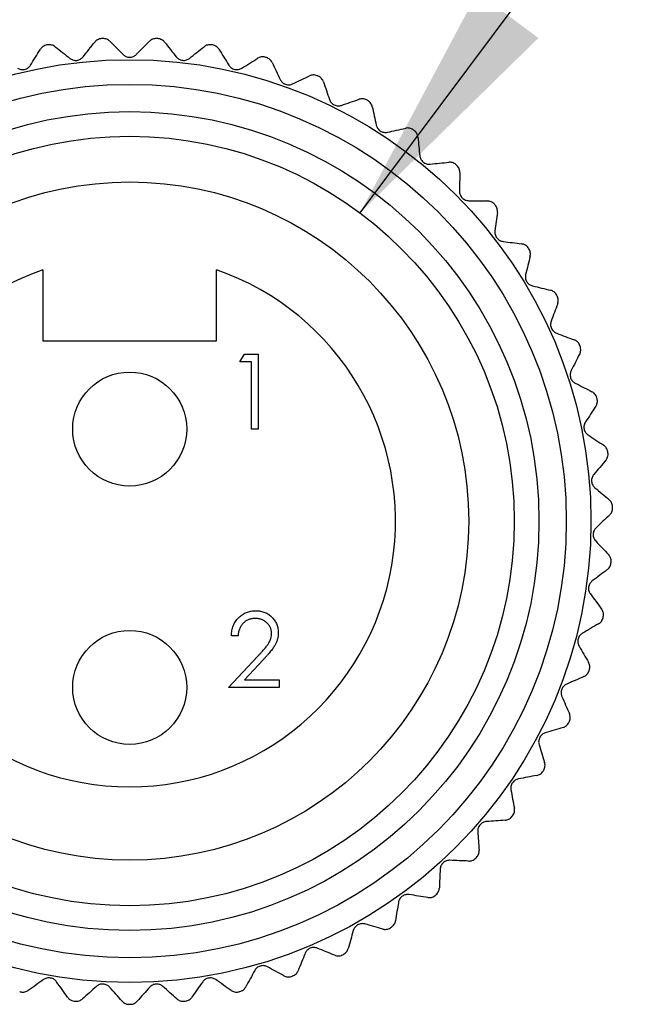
# Model space of a CAD drawing. Header units: millimetres. Extents: x 13 to 546, y 13 to 419.
# Tile 3 of 19: x 103 to 119, y 129 to 155. Entities that reach past the tile are written whole.
import ezdxf

# ---------------------------------------------------------------- set-up
doc = ezdxf.new("R2010")
doc.units = ezdxf.units.MM
doc.header["$LTSCALE"] = 2
doc.linetypes.add('SLD-Solid', pattern=[0])
doc.layers.add('DIMENSIONS', color=140, linetype='SLD-Solid', lineweight=25)
doc.layers.add('TEXT', color=140, linetype='SLD-Solid', lineweight=25)
doc.styles.add('SLDTEXTSTYLE0', font='TXT', dxfattribs={"width": 0.7})
doc.dimstyles.new('SLDDIMSTYLE3', dxfattribs={"dimtxt": 4.316016, "dimasz": 6.604, "dimexe": 0, "dimexo": 0.0625, "dimgap": 1.079004, "dimtad": 0, "dimtih": 1, "dimtoh": 1, "dimdec": 1, "dimrnd": 1e-09, "dimzin": 12, "dimdsep": 46, "dimtxsty": 'SLDTEXTSTYLE0', "dimsah": 1, "dimcen": 0, "dimadec": 0, "dimazin": 3, "dimtfac": 1, "dimtdec": 1, "dimtofl": 0, "dimtmove": 0, "dimatfit": 3, "dimfxl": 0, "dimfrac": 2, "dimtolj": 1, "dimtzin": 12, "dimarcsym": 0})

# ---------------------------------------------------------------- blocks, each defined once
blk = doc.blocks.new('_D_3')
at = {"layer": 'DIMENSIONS'}
for p, q in [((111.806, 149.801), (126.664, 169.663)), ((126.664, 169.663), (138.419, 169.663))]:
    blk.add_line(p, q, dxfattribs=at)
blk.add_solid([(111.806, 149.801), (116.576, 154.48), (114.949, 155.697)], dxfattribs=at)
at = {"layer": 'DIMENSIONS', "char_height": 4.2333, "attachment_point": 1, "style": 'SLDTEXTSTYLE0'}
for s, insert in [('7/8-16', (142.919, 178.55)), ('FEMALE', (141.594, 171.691)), ('THREAD', (140.951, 164.831))]:
    blk.add_mtext(s, dxfattribs=dict(at, insert=insert))

msp = doc.modelspace()

# ---------------------------------------------------------------- linework, layer by layer
for p, q in [((103.318, 148.28), (103.318, 146.381)), ((107.968, 146.381), (107.968, 148.28)), ((103.318, 146.381), (107.968, 146.381)), ((108.594, 145.816), (108.711, 146.021)), ((108.711, 146.021), (109.081, 146.021)), ((109.081, 146.021), (109.081, 144.021)), ((108.901, 145.816), (108.594, 145.816)), ((108.901, 144.021), (108.901, 145.816)), ((109.081, 144.021), (108.901, 144.021)), ((108.542, 138.495), (108.363, 138.495)), ((108.286, 137.111), (109.062, 137.939)), ((109.215, 137.85), (108.714, 137.316)), ((108.714, 137.316), (109.645, 137.316)), ((109.645, 137.316), (109.645, 137.111)), ((109.645, 137.111), (108.286, 137.111))]:
    msp.add_line(p, q)
for centre, radius in [((105.643, 141.561), 12.34), ((105.643, 141.561), 11.68), ((105.643, 141.561), 10.95), ((105.643, 141.561), 10.29), ((105.643, 141.561), 9.07), ((105.643, 144.021), 1.525), ((105.643, 137.111), 1.525)]:
    msp.add_circle(centre, radius)
for radius, start, end in [(12.925, 93.2054, 93.3401), (12.925, 86.6599, 86.7946), (12.925, 99.7508, 99.8855), (12.925, 80.1145, 80.2492), (12.925, 73.569, 73.7037), (12.925, 67.0236, 67.1583), (12.925, 60.4781, 60.6128), (12.925, 53.9326, 54.0674), (12.925, 47.3872, 47.5219), (12.925, 40.8417, 40.9764), (12.925, 34.2963, 34.431), (7.11, 109.087, 70.913), (12.925, 27.7508, 27.8855), (12.925, 21.2054, 21.3401), (12.925, 14.6599, 14.7946), (12.925, 8.1145, 8.2492), (12.925, 1.569, 1.7037), (12.925, 355.0236, 355.1583), (12.925, 348.4781, 348.6128), (12.925, 341.9326, 342.0674), (12.925, 335.3872, 335.5219), (12.925, 328.8417, 328.9764), (12.925, 322.2963, 322.431), (12.925, 315.7508, 315.8855), (12.925, 309.2054, 309.3401), (12.925, 302.6599, 302.7946), (12.925, 296.1145, 296.2492), (12.925, 289.569, 289.7037), (12.925, 256.8417, 256.9764), (12.925, 283.0236, 283.1583), (12.925, 263.3872, 263.5219), (12.925, 269.9326, 270.0674), (12.925, 276.4781, 276.6128)]:
    msp.add_arc((105.643, 141.561), radius, start, end)
for points in [[(104.396, 153.976), (104.501, 154.108), (104.605, 154.239), (104.709, 154.37)], [(105.111, 154.393), (105.229, 154.275), (105.347, 154.157), (105.466, 154.038)], [(105.82, 154.038), (105.939, 154.157), (106.057, 154.275), (106.175, 154.393)], [(106.577, 154.37), (106.681, 154.239), (106.785, 154.108), (106.889, 153.976)], [(102.989, 153.753), (103.078, 153.896), (103.166, 154.038), (103.255, 154.18)], [(103.652, 154.248), (103.782, 154.145), (103.913, 154.041), (104.045, 153.936)], [(107.241, 153.936), (107.372, 154.041), (107.504, 154.145), (107.634, 154.248)], [(108.031, 154.18), (108.119, 154.038), (108.208, 153.896), (108.297, 153.753)], [(108.641, 153.673), (108.784, 153.762), (108.926, 153.851), (109.067, 153.939)], [(109.454, 153.825), (109.525, 153.675), (109.597, 153.523), (109.669, 153.371)], [(110.002, 153.253), (110.154, 153.325), (110.305, 153.396), (110.456, 153.468)], [(110.827, 153.311), (110.881, 153.153), (110.935, 152.995), (110.989, 152.835)], [(111.307, 152.679), (111.466, 152.734), (111.624, 152.788), (111.782, 152.841)], [(112.133, 152.643), (112.168, 152.48), (112.204, 152.317), (112.24, 152.153)], [(112.537, 151.961), (112.701, 151.997), (112.865, 152.033), (113.028, 152.068)], [(113.354, 151.831), (113.37, 151.665), (113.387, 151.499), (113.404, 151.331)], [(113.678, 151.108), (113.845, 151.124), (114.012, 151.141), (114.177, 151.158)], [(114.474, 150.885), (114.472, 150.719), (114.47, 150.551), (114.467, 150.383)], [(114.714, 150.13), (114.882, 150.127), (115.049, 150.125), (115.216, 150.122)], [(115.48, 149.818), (115.458, 149.653), (115.437, 149.487), (115.415, 149.32)], [(115.631, 149.04), (115.798, 149.018), (115.964, 148.997), (116.129, 148.975)], [(116.357, 148.643), (116.317, 148.481), (116.276, 148.318), (116.236, 148.155)], [(116.419, 147.852), (116.582, 147.812), (116.744, 147.772), (116.906, 147.732)], [(117.094, 147.375), (117.036, 147.219), (116.977, 147.062), (116.919, 146.905)], [(117.066, 146.583), (117.223, 146.524), (117.38, 146.466), (117.536, 146.408)], [(117.682, 146.032), (117.607, 145.883), (117.531, 145.734), (117.454, 145.584)], [(117.564, 145.248), (117.713, 145.172), (117.863, 145.096), (118.011, 145.02)], [(118.114, 144.63), (118.021, 144.492), (117.929, 144.352), (117.836, 144.212)], [(117.906, 143.865), (118.046, 143.772), (118.186, 143.68), (118.325, 143.588)], [(118.382, 143.189), (118.275, 143.061), (118.167, 142.933), (118.059, 142.805)], [(118.089, 142.452), (118.218, 142.344), (118.346, 142.236), (118.473, 142.129)], [(118.485, 141.726), (118.364, 141.612), (118.242, 141.497), (118.12, 141.381)], [(118.11, 141.028), (118.225, 140.906), (118.34, 140.784), (118.454, 140.663)], [(118.42, 140.261), (118.286, 140.161), (118.152, 140.061), (118.018, 139.96)], [(117.968, 139.61), (118.068, 139.476), (118.169, 139.342), (118.269, 139.208)], [(118.188, 138.813), (118.045, 138.729), (117.9, 138.645), (117.755, 138.56)], [(117.665, 138.218), (117.75, 138.073), (117.834, 137.928), (117.918, 137.784)], [(117.794, 137.401), (117.641, 137.334), (117.488, 137.267), (117.334, 137.199)], [(117.205, 136.869), (117.273, 136.715), (117.34, 136.562), (117.408, 136.41)], [(117.24, 136.043), (117.081, 135.994), (116.921, 135.944), (116.76, 135.895)], [(116.595, 135.582), (116.645, 135.421), (116.694, 135.261), (116.744, 135.102)], [(116.536, 134.757), (116.372, 134.726), (116.207, 134.695), (116.042, 134.664)], [(115.842, 134.372), (115.873, 134.207), (115.904, 134.043), (115.935, 133.879)], [(115.689, 133.56), (115.523, 133.548), (115.356, 133.536), (115.188, 133.524)], [(114.956, 133.257), (114.968, 133.089), (114.98, 132.922), (114.992, 132.756)], [(114.711, 132.467), (114.545, 132.474), (114.378, 132.481), (114.21, 132.488)], [(113.949, 132.249), (113.942, 132.081), (113.935, 131.914), (113.928, 131.747)], [(113.616, 131.492), (113.451, 131.518), (113.286, 131.544), (113.12, 131.571)], [(112.834, 131.363), (112.807, 131.197), (112.781, 131.032), (112.755, 130.867)], [(112.416, 130.649), (112.255, 130.694), (112.094, 130.739), (111.932, 130.784)], [(111.624, 130.61), (111.579, 130.448), (111.534, 130.286), (111.49, 130.126)], [(111.128, 129.948), (110.974, 130.011), (110.818, 130.074), (110.663, 130.137)], [(110.337, 129.999), (110.274, 129.843), (110.211, 129.688), (110.148, 129.534)], [(109.768, 129.399), (109.622, 129.478), (109.475, 129.559), (109.328, 129.639)], [(108.988, 129.54), (108.908, 129.392), (108.828, 129.245), (108.748, 129.099)], [(103.341, 129.297), (103.204, 129.2), (103.067, 129.104), (102.931, 129.008)], [(103.979, 128.826), (103.883, 128.962), (103.786, 129.099), (103.689, 129.237)], [(104.754, 129.114), (104.629, 129.003), (104.504, 128.891), (104.379, 128.78)], [(105.441, 128.719), (105.33, 128.844), (105.219, 128.969), (105.107, 129.094)], [(106.179, 129.094), (106.067, 128.969), (105.955, 128.844), (105.844, 128.719)], [(106.907, 128.78), (106.782, 128.891), (106.657, 129.003), (106.532, 129.114)], [(107.596, 129.237), (107.499, 129.099), (107.403, 128.962), (107.307, 128.826)], [(108.355, 129.008), (108.219, 129.104), (108.082, 129.2), (107.945, 129.297)]]:
    msp.add_open_spline(points, degree=3)
for points, knots in [([(104.89, 154.464), (104.851, 154.462), (104.814, 154.45), (104.753, 154.416), (104.728, 154.394), (104.709, 154.37)], [0, 0, 0, 0, 0.5, 0.5, 1, 1, 1, 1]), ([(105.111, 154.393), (105.089, 154.415), (105.062, 154.434), (104.997, 154.461), (104.959, 154.468), (104.92, 154.466)], [0, 0, 0, 0, 0.5, 0.5, 1, 1, 1, 1]), ([(106.366, 154.466), (106.327, 154.468), (106.289, 154.461), (106.224, 154.434), (106.197, 154.415), (106.175, 154.393)], [0, 0, 0, 0, 0.5, 0.5, 1, 1, 1, 1]), ([(106.577, 154.37), (106.558, 154.394), (106.533, 154.416), (106.471, 154.45), (106.435, 154.462), (106.396, 154.464)], [0, 0, 0, 0, 0.5, 0.5, 1, 1, 1, 1]), ([(103.424, 154.294), (103.386, 154.287), (103.351, 154.272), (103.293, 154.231), (103.271, 154.206), (103.255, 154.18)], [0, 0, 0, 0, 0.5, 0.5, 1, 1, 1, 1]), ([(103.652, 154.248), (103.627, 154.268), (103.598, 154.284), (103.53, 154.303), (103.492, 154.306), (103.454, 154.299)], [0, 0, 0, 0, 0.5, 0.5, 1, 1, 1, 1]), ([(107.832, 154.299), (107.794, 154.306), (107.755, 154.303), (107.687, 154.284), (107.658, 154.268), (107.634, 154.248)], [0, 0, 0, 0, 0.5, 0.5, 1, 1, 1, 1]), ([(108.031, 154.18), (108.015, 154.206), (107.993, 154.231), (107.935, 154.272), (107.9, 154.287), (107.862, 154.294)], [0, 0, 0, 0, 0.5, 0.5, 1, 1, 1, 1]), ([(104.045, 153.936), (104.068, 153.918), (104.095, 153.903), (104.158, 153.883), (104.193, 153.879), (104.264, 153.887), (104.298, 153.899), (104.355, 153.933), (104.378, 153.954), (104.396, 153.976)], [0, 0, 0, 0, 0.25, 0.25, 0.5, 0.5, 0.75, 0.75, 1, 1, 1, 1]), ([(105.466, 154.038), (105.487, 154.017), (105.512, 153.999), (105.572, 153.972), (105.607, 153.964), (105.678, 153.964), (105.714, 153.972), (105.774, 153.999), (105.799, 154.017), (105.82, 154.038)], [0, 0, 0, 0, 0.25, 0.25, 0.5, 0.5, 0.75, 0.75, 1, 1, 1, 1]), ([(106.889, 153.976), (106.908, 153.954), (106.931, 153.933), (106.987, 153.9), (107.021, 153.888), (107.092, 153.879), (107.128, 153.883), (107.191, 153.903), (107.218, 153.918), (107.241, 153.936)], [0, 0, 0, 0, 0.25, 0.25, 0.5, 0.5, 0.75, 0.75, 1, 1, 1, 1]), ([(109.27, 153.967), (109.232, 153.977), (109.194, 153.979), (109.124, 153.968), (109.094, 153.955), (109.067, 153.939)], [0, 0, 0, 0, 0.5, 0.5, 1, 1, 1, 1]), ([(109.454, 153.825), (109.441, 153.853), (109.422, 153.88), (109.369, 153.928), (109.336, 153.947), (109.299, 153.958)], [0, 0, 0, 0, 0.5, 0.5, 1, 1, 1, 1]), ([(102.645, 153.673), (102.669, 153.658), (102.698, 153.646), (102.763, 153.634), (102.799, 153.634), (102.868, 153.65), (102.901, 153.666), (102.953, 153.705), (102.974, 153.729), (102.989, 153.753)], [0, 0, 0, 0, 0.25, 0.25, 0.5, 0.5, 0.75, 0.75, 1, 1, 1, 1]), ([(108.297, 153.753), (108.312, 153.729), (108.332, 153.705), (108.385, 153.666), (108.417, 153.65), (108.487, 153.634), (108.523, 153.634), (108.588, 153.646), (108.616, 153.658), (108.641, 153.673)], [0, 0, 0, 0, 0.25, 0.25, 0.5, 0.5, 0.75, 0.75, 1, 1, 1, 1]), ([(109.669, 153.371), (109.682, 153.345), (109.699, 153.32), (109.747, 153.274), (109.777, 153.255), (109.844, 153.231), (109.88, 153.227), (109.946, 153.232), (109.976, 153.24), (110.002, 153.253)], [0, 0, 0, 0, 0.25, 0.25, 0.5, 0.5, 0.75, 0.75, 1, 1, 1, 1]), ([(110.66, 153.472), (110.624, 153.487), (110.586, 153.493), (110.516, 153.49), (110.484, 153.481), (110.456, 153.468)], [0, 0, 0, 0, 0.5, 0.5, 1, 1, 1, 1]), ([(110.827, 153.311), (110.817, 153.34), (110.801, 153.369), (110.755, 153.422), (110.724, 153.445), (110.688, 153.46)], [0, 0, 0, 0, 0.5, 0.5, 1, 1, 1, 1]), ([(110.989, 152.835), (110.999, 152.808), (111.013, 152.781), (111.055, 152.73), (111.083, 152.708), (111.147, 152.676), (111.182, 152.668), (111.248, 152.665), (111.279, 152.67), (111.307, 152.679)], [0, 0, 0, 0, 0.25, 0.25, 0.5, 0.5, 0.75, 0.75, 1, 1, 1, 1]), ([(111.985, 152.823), (111.952, 152.842), (111.914, 152.852), (111.844, 152.857), (111.811, 152.851), (111.782, 152.841)], [0, 0, 0, 0, 0.5, 0.5, 1, 1, 1, 1]), ([(112.133, 152.643), (112.126, 152.674), (112.114, 152.704), (112.073, 152.762), (112.045, 152.789), (112.012, 152.808)], [0, 0, 0, 0, 0.5, 0.5, 1, 1, 1, 1]), ([(112.24, 152.153), (112.246, 152.124), (112.257, 152.095), (112.293, 152.04), (112.319, 152.015), (112.378, 151.976), (112.412, 151.964), (112.477, 151.954), (112.509, 151.955), (112.537, 151.961)], [0, 0, 0, 0, 0.25, 0.25, 0.5, 0.5, 0.75, 0.75, 1, 1, 1, 1]), ([(113.228, 152.026), (113.196, 152.049), (113.161, 152.063), (113.091, 152.076), (113.058, 152.075), (113.028, 152.068)], [0, 0, 0, 0, 0.5, 0.5, 1, 1, 1, 1]), ([(113.354, 151.831), (113.351, 151.862), (113.342, 151.894), (113.308, 151.956), (113.284, 151.986), (113.252, 152.008)], [0, 0, 0, 0, 0.5, 0.5, 1, 1, 1, 1]), ([(113.404, 151.331), (113.407, 151.303), (113.415, 151.273), (113.445, 151.214), (113.467, 151.186), (113.522, 151.141), (113.554, 151.124), (113.618, 151.107), (113.649, 151.105), (113.678, 151.108)], [0, 0, 0, 0, 0.25, 0.25, 0.5, 0.5, 0.75, 0.75, 1, 1, 1, 1]), ([(114.371, 151.093), (114.343, 151.12), (114.309, 151.138), (114.241, 151.159), (114.208, 151.161), (114.177, 151.158)], [0, 0, 0, 0, 0.5, 0.5, 1, 1, 1, 1]), ([(114.474, 150.885), (114.475, 150.916), (114.47, 150.949), (114.443, 151.015), (114.422, 151.047), (114.394, 151.073)], [0, 0, 0, 0, 0.5, 0.5, 1, 1, 1, 1]), ([(114.467, 150.383), (114.467, 150.354), (114.471, 150.323), (114.494, 150.262), (114.513, 150.231), (114.562, 150.18), (114.593, 150.16), (114.654, 150.135), (114.684, 150.13), (114.714, 150.13)], [0, 0, 0, 0, 0.25, 0.25, 0.5, 0.5, 0.75, 0.75, 1, 1, 1, 1]), ([(115.401, 150.036), (115.376, 150.066), (115.344, 150.088), (115.279, 150.116), (115.247, 150.122), (115.216, 150.122)], [0, 0, 0, 0, 0.5, 0.5, 1, 1, 1, 1]), ([(115.48, 149.818), (115.484, 149.849), (115.482, 149.882), (115.464, 149.95), (115.446, 149.984), (115.421, 150.013)], [0, 0, 0, 0, 0.5, 0.5, 1, 1, 1, 1]), ([(115.415, 149.32), (115.412, 149.291), (115.413, 149.26), (115.428, 149.196), (115.443, 149.163), (115.487, 149.107), (115.515, 149.084), (115.572, 149.052), (115.602, 149.043), (115.631, 149.04)], [0, 0, 0, 0, 0.25, 0.25, 0.5, 0.5, 0.75, 0.75, 1, 1, 1, 1]), ([(116.304, 148.869), (116.282, 148.901), (116.253, 148.926), (116.192, 148.962), (116.16, 148.971), (116.129, 148.975)], [0, 0, 0, 0, 0.5, 0.5, 1, 1, 1, 1]), ([(116.357, 148.643), (116.364, 148.673), (116.367, 148.706), (116.356, 148.776), (116.343, 148.812), (116.321, 148.844)], [0, 0, 0, 0, 0.5, 0.5, 1, 1, 1, 1]), ([(116.236, 148.155), (116.229, 148.127), (116.227, 148.096), (116.235, 148.031), (116.246, 147.997), (116.283, 147.936), (116.308, 147.91), (116.362, 147.872), (116.39, 147.859), (116.419, 147.852)], [0, 0, 0, 0, 0.25, 0.25, 0.5, 0.5, 0.75, 0.75, 1, 1, 1, 1]), ([(117.067, 147.606), (117.049, 147.64), (117.023, 147.669), (116.967, 147.711), (116.936, 147.724), (116.906, 147.732)], [0, 0, 0, 0, 0.5, 0.5, 1, 1, 1, 1]), ([(117.094, 147.375), (117.105, 147.404), (117.111, 147.437), (117.108, 147.507), (117.099, 147.545), (117.081, 147.579)], [0, 0, 0, 0, 0.5, 0.5, 1, 1, 1, 1]), ([(116.919, 146.905), (116.909, 146.877), (116.903, 146.847), (116.903, 146.781), (116.911, 146.746), (116.94, 146.681), (116.962, 146.652), (117.011, 146.609), (117.038, 146.593), (117.066, 146.583)], [0, 0, 0, 0, 0.25, 0.25, 0.5, 0.5, 0.75, 0.75, 1, 1, 1, 1]), ([(117.682, 146.264), (117.668, 146.3), (117.645, 146.332), (117.594, 146.38), (117.565, 146.397), (117.536, 146.408)], [0, 0, 0, 0, 0.5, 0.5, 1, 1, 1, 1]), ([(117.682, 146.032), (117.696, 146.06), (117.706, 146.091), (117.712, 146.162), (117.707, 146.2), (117.693, 146.236)], [0, 0, 0, 0, 0.5, 0.5, 1, 1, 1, 1]), ([(117.454, 145.584), (117.441, 145.559), (117.432, 145.529), (117.425, 145.464), (117.428, 145.428), (117.45, 145.36), (117.469, 145.329), (117.513, 145.28), (117.538, 145.261), (117.564, 145.248)], [0, 0, 0, 0, 0.25, 0.25, 0.5, 0.5, 0.75, 0.75, 1, 1, 1, 1]), ([(118.139, 144.861), (118.129, 144.899), (118.111, 144.932), (118.065, 144.986), (118.039, 145.006), (118.011, 145.02)], [0, 0, 0, 0, 0.5, 0.5, 1, 1, 1, 1]), ([(118.114, 144.63), (118.131, 144.656), (118.144, 144.687), (118.157, 144.756), (118.157, 144.794), (118.147, 144.832)], [0, 0, 0, 0, 0.5, 0.5, 1, 1, 1, 1]), ([(117.836, 144.212), (117.82, 144.188), (117.807, 144.159), (117.793, 144.095), (117.792, 144.059), (117.806, 143.99), (117.821, 143.956), (117.859, 143.903), (117.882, 143.881), (117.906, 143.865)], [0, 0, 0, 0, 0.25, 0.25, 0.5, 0.5, 0.75, 0.75, 1, 1, 1, 1]), ([(118.434, 143.415), (118.429, 143.454), (118.414, 143.489), (118.375, 143.548), (118.351, 143.571), (118.325, 143.588)], [0, 0, 0, 0, 0.5, 0.5, 1, 1, 1, 1]), ([(118.382, 143.189), (118.402, 143.213), (118.419, 143.241), (118.44, 143.308), (118.444, 143.347), (118.438, 143.385)], [0, 0, 0, 0, 0.5, 0.5, 1, 1, 1, 1]), ([(118.059, 142.805), (118.04, 142.782), (118.024, 142.756), (118.003, 142.694), (117.998, 142.658), (118.004, 142.587), (118.015, 142.553), (118.046, 142.495), (118.067, 142.471), (118.089, 142.452)], [0, 0, 0, 0, 0.25, 0.25, 0.5, 0.5, 0.75, 0.75, 1, 1, 1, 1]), ([(118.562, 141.945), (118.561, 141.984), (118.551, 142.021), (118.518, 142.084), (118.497, 142.109), (118.473, 142.129)], [0, 0, 0, 0, 0.5, 0.5, 1, 1, 1, 1]), ([(118.485, 141.726), (118.507, 141.747), (118.527, 141.774), (118.556, 141.838), (118.564, 141.876), (118.563, 141.915)], [0, 0, 0, 0, 0.5, 0.5, 1, 1, 1, 1]), ([(118.12, 141.381), (118.098, 141.361), (118.08, 141.337), (118.051, 141.277), (118.042, 141.243), (118.04, 141.171), (118.047, 141.136), (118.072, 141.075), (118.09, 141.049), (118.11, 141.028)], [0, 0, 0, 0, 0.25, 0.25, 0.5, 0.5, 0.75, 0.75, 1, 1, 1, 1]), ([(118.522, 140.47), (118.525, 140.508), (118.519, 140.547), (118.494, 140.612), (118.476, 140.64), (118.454, 140.663)], [0, 0, 0, 0, 0.5, 0.5, 1, 1, 1, 1]), ([(118.42, 140.261), (118.445, 140.28), (118.468, 140.304), (118.503, 140.365), (118.516, 140.401), (118.519, 140.44)], [0, 0, 0, 0, 0.5, 0.5, 1, 1, 1, 1]), ([(118.018, 139.96), (117.995, 139.943), (117.973, 139.92), (117.938, 139.865), (117.925, 139.831), (117.915, 139.761), (117.918, 139.725), (117.936, 139.661), (117.95, 139.633), (117.968, 139.61)], [0, 0, 0, 0, 0.25, 0.25, 0.5, 0.5, 0.75, 0.75, 1, 1, 1, 1]), ([(108.363, 138.495), (108.364, 138.519), (108.366, 138.566), (108.377, 138.634), (108.393, 138.699), (108.414, 138.761), (108.441, 138.82), (108.474, 138.875), (108.512, 138.927), (108.556, 138.975), (108.603, 139.019), (108.654, 139.057), (108.708, 139.09), (108.764, 139.116), (108.823, 139.137), (108.884, 139.152), (108.949, 139.161), (108.993, 139.162), (109.015, 139.162)], [0, 0, 0, 0, 0.068791, 0.135103, 0.198979, 0.261904, 0.323495, 0.385195, 0.446969, 0.509765, 0.572251, 0.633405, 0.693251, 0.752583, 0.812579, 0.873275, 0.93555, 1, 1, 1, 1]), ([(109.015, 139.162), (109.037, 139.162), (109.08, 139.161), (109.143, 139.152), (109.203, 139.138), (109.26, 139.119), (109.313, 139.094), (109.363, 139.063), (109.41, 139.027), (109.453, 138.986), (109.492, 138.941), (109.526, 138.893), (109.555, 138.844), (109.579, 138.793), (109.596, 138.739), (109.61, 138.684), (109.618, 138.626), (109.619, 138.587), (109.619, 138.568)], [0, 0, 0, 0, 0.069475, 0.136517, 0.200789, 0.26383, 0.325735, 0.387291, 0.449509, 0.512968, 0.576275, 0.63758, 0.697903, 0.757172, 0.816599, 0.876653, 0.93729, 1, 1, 1, 1]), ([(118.313, 139.009), (118.321, 139.047), (118.319, 139.085), (118.302, 139.154), (118.287, 139.183), (118.269, 139.208)], [0, 0, 0, 0, 0.5, 0.5, 1, 1, 1, 1]), ([(109.006, 138.957), (108.99, 138.957), (108.96, 138.956), (108.915, 138.95), (108.871, 138.94), (108.83, 138.927), (108.791, 138.91), (108.754, 138.889), (108.719, 138.864), (108.687, 138.836), (108.656, 138.804), (108.63, 138.769), (108.607, 138.731), (108.586, 138.69), (108.57, 138.646), (108.557, 138.598), (108.547, 138.548), (108.544, 138.513), (108.542, 138.495)], [0, 0, 0, 0, 0.0644387, 0.1265469, 0.1868872, 0.2458775, 0.3040409, 0.3621912, 0.4209759, 0.4806603, 0.5406003, 0.6006891, 0.6619358, 0.7244425, 0.7890384, 0.8563138, 0.926352, 1, 1, 1, 1]), ([(109.44, 138.552), (109.439, 138.565), (109.439, 138.592), (109.432, 138.631), (109.423, 138.67), (109.409, 138.706), (109.391, 138.741), (109.369, 138.775), (109.344, 138.807), (109.314, 138.838), (109.282, 138.865), (109.248, 138.89), (109.212, 138.911), (109.174, 138.928), (109.135, 138.941), (109.093, 138.95), (109.05, 138.956), (109.021, 138.957), (109.006, 138.957)], [0, 0, 0, 0, 0.0619654, 0.1221219, 0.1809885, 0.2399332, 0.2999058, 0.3599888, 0.4217757, 0.4865758, 0.5515348, 0.6150175, 0.6772586, 0.73973, 0.8030501, 0.8664951, 0.9319735, 1, 1, 1, 1]), ([(118.188, 138.813), (118.215, 138.829), (118.241, 138.85), (118.283, 138.906), (118.3, 138.941), (118.307, 138.979)], [0, 0, 0, 0, 0.5, 0.5, 1, 1, 1, 1]), ([(109.062, 137.939), (109.081, 137.958), (109.117, 137.996), (109.168, 138.051), (109.214, 138.103), (109.255, 138.15), (109.291, 138.194), (109.322, 138.233), (109.347, 138.268), (109.374, 138.31), (109.401, 138.361), (109.424, 138.423), (109.437, 138.487), (109.439, 138.53), (109.44, 138.552)], [0, 0, 0, 0, 0.110803, 0.212829, 0.306101, 0.390647, 0.466924, 0.534481, 0.593587, 0.644557, 0.7362, 0.825024, 0.911986, 1, 1, 1, 1]), ([(109.619, 138.568), (109.618, 138.54), (109.616, 138.484), (109.6, 138.403), (109.574, 138.325), (109.544, 138.261), (109.512, 138.21), (109.484, 138.168), (109.452, 138.123), (109.413, 138.075), (109.371, 138.023), (109.323, 137.968), (109.271, 137.91), (109.234, 137.871), (109.215, 137.85)], [0, 0, 0, 0, 0.098702, 0.195672, 0.292422, 0.391343, 0.444462, 0.504229, 0.570352, 0.642546, 0.722288, 0.807921, 0.90047, 1, 1, 1, 1]), ([(117.755, 138.56), (117.73, 138.545), (117.706, 138.526), (117.665, 138.474), (117.648, 138.442), (117.63, 138.374), (117.629, 138.337), (117.639, 138.272), (117.65, 138.243), (117.665, 138.218)], [0, 0, 0, 0, 0.25, 0.25, 0.5, 0.5, 0.75, 0.75, 1, 1, 1, 1]), ([(117.94, 137.581), (117.952, 137.618), (117.955, 137.656), (117.945, 137.726), (117.934, 137.757), (117.918, 137.784)], [0, 0, 0, 0, 0.5, 0.5, 1, 1, 1, 1]), ([(117.794, 137.401), (117.822, 137.413), (117.85, 137.432), (117.898, 137.483), (117.919, 137.515), (117.931, 137.552)], [0, 0, 0, 0, 0.5, 0.5, 1, 1, 1, 1]), ([(117.334, 137.199), (117.307, 137.187), (117.281, 137.17), (117.235, 137.124), (117.214, 137.094), (117.188, 137.028), (117.183, 136.992), (117.186, 136.926), (117.194, 136.896), (117.205, 136.869)], [0, 0, 0, 0, 0.25, 0.25, 0.5, 0.5, 0.75, 0.75, 1, 1, 1, 1]), ([(117.24, 136.043), (117.27, 136.052), (117.299, 136.067), (117.353, 136.112), (117.377, 136.143), (117.394, 136.178)], [0, 0, 0, 0, 0.5, 0.5, 1, 1, 1, 1]), ([(117.406, 136.205), (117.422, 136.241), (117.429, 136.279), (117.428, 136.349), (117.42, 136.381), (117.408, 136.41)], [0, 0, 0, 0, 0.5, 0.5, 1, 1, 1, 1]), ([(116.76, 135.895), (116.732, 135.886), (116.705, 135.872), (116.653, 135.831), (116.63, 135.804), (116.597, 135.741), (116.587, 135.706), (116.582, 135.641), (116.587, 135.61), (116.595, 135.582)], [0, 0, 0, 0, 0.25, 0.25, 0.5, 0.5, 0.75, 0.75, 1, 1, 1, 1]), ([(116.719, 134.899), (116.739, 134.933), (116.75, 134.969), (116.757, 135.04), (116.753, 135.072), (116.744, 135.102)], [0, 0, 0, 0, 0.5, 0.5, 1, 1, 1, 1]), ([(116.536, 134.757), (116.566, 134.763), (116.597, 134.774), (116.656, 134.813), (116.683, 134.84), (116.703, 134.873)], [0, 0, 0, 0, 0.5, 0.5, 1, 1, 1, 1]), ([(116.042, 134.664), (116.013, 134.659), (115.984, 134.648), (115.928, 134.614), (115.902, 134.589), (115.862, 134.531), (115.848, 134.497), (115.836, 134.432), (115.837, 134.401), (115.842, 134.372)], [0, 0, 0, 0, 0.25, 0.25, 0.5, 0.5, 0.75, 0.75, 1, 1, 1, 1]), ([(115.887, 133.68), (115.911, 133.711), (115.927, 133.746), (115.941, 133.815), (115.941, 133.848), (115.935, 133.879)], [0, 0, 0, 0, 0.5, 0.5, 1, 1, 1, 1]), ([(115.188, 133.524), (115.159, 133.522), (115.129, 133.515), (115.069, 133.487), (115.04, 133.465), (114.994, 133.412), (114.977, 133.38), (114.957, 133.317), (114.954, 133.286), (114.956, 133.257)], [0, 0, 0, 0, 0.25, 0.25, 0.5, 0.5, 0.75, 0.75, 1, 1, 1, 1]), ([(115.689, 133.56), (115.72, 133.562), (115.752, 133.57), (115.815, 133.602), (115.845, 133.625), (115.869, 133.656)], [0, 0, 0, 0, 0.5, 0.5, 1, 1, 1, 1]), ([(114.922, 132.564), (114.949, 132.592), (114.969, 132.625), (114.991, 132.692), (114.994, 132.725), (114.992, 132.756)], [0, 0, 0, 0, 0.5, 0.5, 1, 1, 1, 1]), ([(114.21, 132.488), (114.181, 132.489), (114.15, 132.486), (114.088, 132.465), (114.056, 132.447), (114.004, 132.399), (113.983, 132.369), (113.957, 132.309), (113.95, 132.278), (113.949, 132.249)], [0, 0, 0, 0, 0.25, 0.25, 0.5, 0.5, 0.75, 0.75, 1, 1, 1, 1]), ([(114.711, 132.467), (114.742, 132.465), (114.775, 132.47), (114.841, 132.494), (114.874, 132.514), (114.901, 132.542)], [0, 0, 0, 0, 0.5, 0.5, 1, 1, 1, 1]), ([(113.836, 131.565), (113.866, 131.589), (113.889, 131.62), (113.919, 131.684), (113.926, 131.716), (113.928, 131.747)], [0, 0, 0, 0, 0.5, 0.5, 1, 1, 1, 1]), ([(113.12, 131.571), (113.091, 131.575), (113.06, 131.575), (112.996, 131.561), (112.963, 131.547), (112.905, 131.505), (112.881, 131.478), (112.848, 131.421), (112.838, 131.392), (112.834, 131.363)], [0, 0, 0, 0, 0.25, 0.25, 0.5, 0.5, 0.75, 0.75, 1, 1, 1, 1]), ([(113.616, 131.492), (113.646, 131.487), (113.68, 131.488), (113.748, 131.504), (113.783, 131.521), (113.813, 131.545)], [0, 0, 0, 0, 0.5, 0.5, 1, 1, 1, 1]), ([(111.932, 130.784), (111.904, 130.791), (111.873, 130.795), (111.808, 130.788), (111.773, 130.778), (111.711, 130.743), (111.684, 130.719), (111.645, 130.666), (111.632, 130.638), (111.624, 130.61)], [0, 0, 0, 0, 0.25, 0.25, 0.5, 0.5, 0.75, 0.75, 1, 1, 1, 1]), ([(112.416, 130.649), (112.446, 130.641), (112.479, 130.637), (112.549, 130.646), (112.585, 130.658), (112.618, 130.679)], [0, 0, 0, 0, 0.5, 0.5, 1, 1, 1, 1]), ([(112.643, 130.696), (112.676, 130.717), (112.702, 130.745), (112.739, 130.805), (112.75, 130.836), (112.755, 130.867)], [0, 0, 0, 0, 0.5, 0.5, 1, 1, 1, 1]), ([(110.663, 130.137), (110.636, 130.148), (110.605, 130.155), (110.54, 130.156), (110.504, 130.15), (110.439, 130.122), (110.409, 130.101), (110.364, 130.053), (110.348, 130.026), (110.337, 129.999)], [0, 0, 0, 0, 0.25, 0.25, 0.5, 0.5, 0.75, 0.75, 1, 1, 1, 1]), ([(111.359, 129.969), (111.394, 129.986), (111.423, 130.011), (111.467, 130.066), (111.481, 130.096), (111.49, 130.126)], [0, 0, 0, 0, 0.5, 0.5, 1, 1, 1, 1]), ([(111.128, 129.948), (111.157, 129.936), (111.189, 129.929), (111.26, 129.93), (111.297, 129.938), (111.332, 129.955)], [0, 0, 0, 0, 0.5, 0.5, 1, 1, 1, 1]), ([(109.328, 129.639), (109.302, 129.653), (109.273, 129.663), (109.208, 129.672), (109.172, 129.67), (109.104, 129.65), (109.072, 129.632), (109.022, 129.59), (109.002, 129.565), (108.988, 129.54)], [0, 0, 0, 0, 0.25, 0.25, 0.5, 0.5, 0.75, 0.75, 1, 1, 1, 1]), ([(103.689, 129.237), (103.673, 129.26), (103.651, 129.283), (103.596, 129.319), (103.563, 129.333), (103.493, 129.345), (103.457, 129.343), (103.393, 129.327), (103.365, 129.314), (103.341, 129.297)], [0, 0, 0, 0, 0.25, 0.25, 0.5, 0.5, 0.75, 0.75, 1, 1, 1, 1]), ([(107.945, 129.297), (107.921, 129.314), (107.893, 129.327), (107.829, 129.343), (107.793, 129.345), (107.723, 129.333), (107.69, 129.319), (107.635, 129.283), (107.613, 129.26), (107.596, 129.237)], [0, 0, 0, 0, 0.25, 0.25, 0.5, 0.5, 0.75, 0.75, 1, 1, 1, 1]), ([(109.768, 129.399), (109.796, 129.384), (109.827, 129.373), (109.897, 129.366), (109.935, 129.369), (109.972, 129.382)], [0, 0, 0, 0, 0.5, 0.5, 1, 1, 1, 1]), ([(110.001, 129.393), (110.037, 129.406), (110.069, 129.427), (110.119, 129.477), (110.136, 129.505), (110.148, 129.534)], [0, 0, 0, 0, 0.5, 0.5, 1, 1, 1, 1]), ([(105.107, 129.094), (105.088, 129.116), (105.064, 129.136), (105.005, 129.165), (104.971, 129.175), (104.9, 129.18), (104.864, 129.174), (104.802, 129.151), (104.776, 129.134), (104.754, 129.114)], [0, 0, 0, 0, 0.25, 0.25, 0.5, 0.5, 0.75, 0.75, 1, 1, 1, 1]), ([(106.532, 129.114), (106.51, 129.134), (106.484, 129.15), (106.422, 129.174), (106.387, 129.179), (106.316, 129.176), (106.281, 129.166), (106.222, 129.136), (106.198, 129.116), (106.179, 129.094)], [0, 0, 0, 0, 0.25, 0.25, 0.5, 0.5, 0.75, 0.75, 1, 1, 1, 1]), ([(108.585, 128.975), (108.623, 128.984), (108.657, 129.002), (108.712, 129.046), (108.733, 129.072), (108.748, 129.099)], [0, 0, 0, 0, 0.5, 0.5, 1, 1, 1, 1]), ([(102.73, 128.968), (102.768, 128.96), (102.806, 128.96), (102.875, 128.975), (102.905, 128.99), (102.931, 129.008)], [0, 0, 0, 0, 0.5, 0.5, 1, 1, 1, 1]), ([(103.979, 128.826), (103.997, 128.801), (104.02, 128.777), (104.08, 128.74), (104.116, 128.726), (104.154, 128.722)], [0, 0, 0, 0, 0.5, 0.5, 1, 1, 1, 1]), ([(104.185, 128.718), (104.223, 128.714), (104.261, 128.719), (104.328, 128.742), (104.356, 128.759), (104.379, 128.78)], [0, 0, 0, 0, 0.5, 0.5, 1, 1, 1, 1]), ([(106.907, 128.78), (106.93, 128.759), (106.958, 128.742), (107.024, 128.719), (107.063, 128.714), (107.101, 128.718)], [0, 0, 0, 0, 0.5, 0.5, 1, 1, 1, 1]), ([(107.131, 128.722), (107.17, 128.726), (107.206, 128.74), (107.266, 128.777), (107.289, 128.801), (107.307, 128.826)], [0, 0, 0, 0, 0.5, 0.5, 1, 1, 1, 1]), ([(108.355, 129.008), (108.381, 128.99), (108.411, 128.975), (108.479, 128.96), (108.518, 128.96), (108.556, 128.968)], [0, 0, 0, 0, 0.5, 0.5, 1, 1, 1, 1]), ([(105.441, 128.719), (105.462, 128.696), (105.488, 128.676), (105.552, 128.645), (105.589, 128.636), (105.628, 128.636)], [0, 0, 0, 0, 0.5, 0.5, 1, 1, 1, 1]), ([(105.658, 128.636), (105.697, 128.636), (105.734, 128.645), (105.798, 128.676), (105.824, 128.696), (105.844, 128.719)], [0, 0, 0, 0, 0.5, 0.5, 1, 1, 1, 1])]:
    msp.add_open_spline(points, degree=3, knots=knots)
at = {"layer": 'TEXT'}
msp.add_circle((105.643, 141.561), 9.07, dxfattribs=at)

# ---------------------------------------------------------------- dimensions: what is measured, and where the dimension line sits
at = {"layer": 'DIMENSIONS'}
dim = msp.add_diameter_dim_2p(p1=(99.479, 133.321), p2=(111.806, 149.801), text='7/8-16\\PFEMALE\\PTHREAD', dimstyle='SLDDIMSTYLE3', override={"dimpost": '<>'}, dxfattribs=at)
dim.commit()
dim.dimension.update_dxf_attribs({"geometry": '_D_3', "text_midpoint": (152.664, 169.663), "dimtype": 163})

doc.saveas('drawing.dxf')
